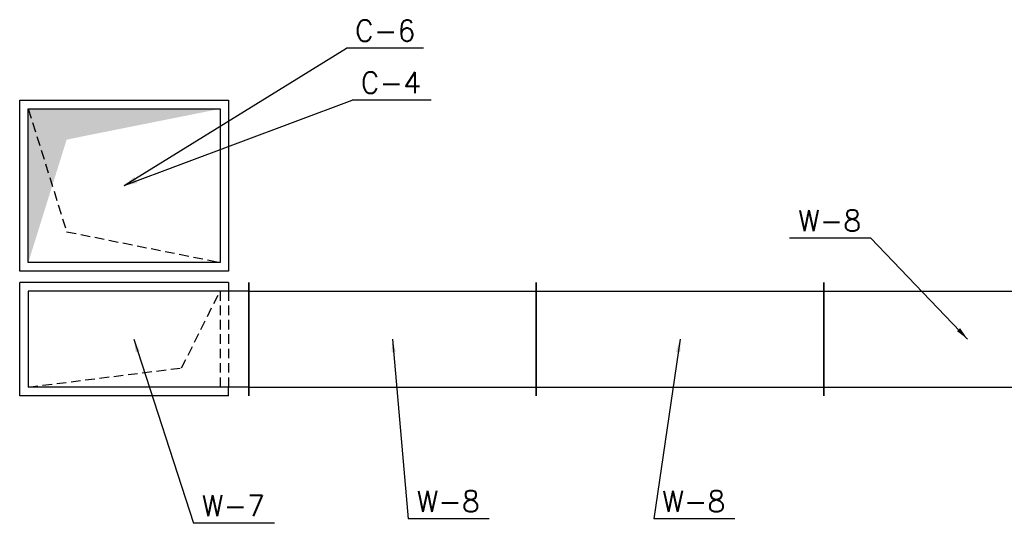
# Model space of a CAD drawing. Extents: x 109611 to 371611, y -232083 to 185490.
# Tile 20 of 24: x 297120 to 302256, y 107046 to 109671. Entities that reach past the tile are written whole.
import ezdxf

# ---------------------------------------------------------------- set-up
doc = ezdxf.new("R2010")
doc.units = 0
doc.header["$LTSCALE"] = 99.9
doc.header["$MEASUREMENT"] = 0
doc.linetypes.add('DASHED', pattern=[0.75, 0.5, -0.25])
for name, color, linetype in [('FLUID-C', 7, 'Continuous'), ('FLUID-C-110-NUM', 7, 'Continuous'), ('FLUID-W', 7, 'Continuous'), ('FLUID-W-110-NUM', 7, 'Continuous')]:
    doc.layers.add(name, color=color, linetype=linetype)
doc.styles.add('FDBES', font='simplex.shx')
doc.dimstyles.new('FDBES', dxfattribs={"dimscale": 50, "dimtxt": 4, "dimasz": 2.5, "dimexe": 0.8, "dimexo": 2, "dimgap": 1, "dimtad": 1, "dimdsep": 46, "dimtxsty": 'FDBES', "dimcen": 2.5, "dimclrd": 4, "dimclre": 5, "dimadec": 0, "dimazin": 0, "dimtfac": 1, "dimtmove": 0, "dimatfit": 3, "dimfxl": 0, "dimarcsym": 0})

# ---------------------------------------------------------------- blocks, each defined once
blk = doc.blocks.new('*U673')
at = {"color": 30, "linetype": 'Continuous'}
for p, q in [((-445, -545), (-445, 545)), ((-445, 545), (445, 545)), ((445, 545), (445, -545)), ((445, -545), (-445, -545))]:
    blk.add_line(p, q, dxfattribs=at)
at = {"color": 0, "linetype": 'ByBlock', "lineweight": -2}
for p, q in [((-400, -500), (-400, 500)), ((-400, 500), (400, 500)), ((400, 500), (400, -500)), ((400, -500), (-400, -500))]:
    blk.add_line(p, q, dxfattribs=at)
at = {"color": 30, "linetype": 'DASHED'}
for p, q in [((240, -300), (400, 500)), ((-400, -500), (240, -300))]:
    blk.add_line(p, q, dxfattribs=at)
blk = doc.blocks.new('*U672')
at = {"color": 30, "linetype": 'Continuous'}
for p, q in [((-545, -445), (-545, 445)), ((-545, 445), (545, 445)), ((545, 445), (545, -445)), ((545, -445), (-545, -445))]:
    blk.add_line(p, q, dxfattribs=at)
at = {"color": 0, "linetype": 'ByBlock', "lineweight": -2}
for p, q in [((-500, -400), (-500, 400)), ((-500, 400), (500, 400)), ((500, 400), (500, -400)), ((500, -400), (-500, -400))]:
    blk.add_line(p, q, dxfattribs=at)
at = {"color": 0, "linetype": 'ByBlock'}
blk.add_solid([(-500, 400), (500, 400), (-500, -400), (-300, 240)], dxfattribs=at)
blk = doc.blocks.new('*U671')
at = {"color": 14, "linetype": 'Continuous', "lineweight": -2}
for p, q in [((-750, -295), (-750, 295)), ((750, 295), (750, -295))]:
    blk.add_line(p, q, dxfattribs=at)
at = {"color": 0, "linetype": 'ByBlock', "lineweight": -2}
for p, q in [((-750, 250), (750, 250)), ((-750, -250), (750, -250))]:
    blk.add_line(p, q, dxfattribs=at)
blk = doc.blocks.new('*U513')
at = {"color": 14, "linetype": 'Continuous', "lineweight": -2}
for p, q in [((-750, -295), (-750, 295)), ((750, 295), (750, -295))]:
    blk.add_line(p, q, dxfattribs=at)
at = {"color": 0, "linetype": 'ByBlock', "lineweight": -2}
for p, q in [((-750, 250), (750, 250)), ((-750, -250), (750, -250))]:
    blk.add_line(p, q, dxfattribs=at)
blk = doc.blocks.new('*U512')
at = {"color": 14, "linetype": 'Continuous', "lineweight": -2}
for p, q in [((-750, -295), (-750, 295)), ((750, 295), (750, -295))]:
    blk.add_line(p, q, dxfattribs=at)
at = {"color": 0, "linetype": 'ByBlock', "lineweight": -2}
for p, q in [((-750, 250), (750, 250)), ((-750, -250), (750, -250))]:
    blk.add_line(p, q, dxfattribs=at)
blk = doc.blocks.new('*U510')
at = {"color": 30, "linetype": 'Continuous'}
for p, q in [((495, 295), (-595, 295)), ((-595, -295), (-595, 295)), ((495, 295), (495, 250)), ((495, -295), (495, -250)), ((495, -295), (-595, -295))]:
    blk.add_line(p, q, dxfattribs=at)
at = {"color": 14, "linetype": 'Continuous', "lineweight": -2}
blk.add_line((600, 295), (600, -295), dxfattribs=at)
at = {"color": 0, "linetype": 'ByBlock', "lineweight": -2}
for p, q in [((600, 250), (-550, 250)), ((-550, 250), (-550, -250)), ((600, -250), (-550, -250))]:
    blk.add_line(p, q, dxfattribs=at)
at = {"color": 30, "linetype": 'DASHED'}
for p, q in [((250, -150), (450, 250)), ((450, 250), (450, -250)), ((495, 250), (495, -250)), ((-550, -250), (250, -150))]:
    blk.add_line(p, q, dxfattribs=at)

msp = doc.modelspace()

# ---------------------------------------------------------------- linework, layer by layer
at = {"layer": 'FLUID-C-110-NUM', "color": 221}
for p, q in [((299226.9, 109522.6), (298824.6, 109522.6)), ((299267, 109251.5), (298854.3, 109251.5))]:
    msp.add_line(p, q, dxfattribs=at)
at = {"layer": 'FLUID-W-110-NUM', "color": 221}
for p, q in [((301559.4, 108531.7), (301136.2, 108531.7)), ((298448.9, 107046.4), (298025.6, 107046.4)), ((299569.6, 107069.3), (299146.4, 107069.3)), ((300850.4, 107069.3), (300427.2, 107069.3))]:
    msp.add_line(p, q, dxfattribs=at)

# ---------------------------------------------------------------- block references
at = {"layer": 'FLUID-C', "color": 141, "linetype": 'Continuous'}
for name, rotation in [('*U673', 270.0000000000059), ('*U672', 1.183053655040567e-11)]:
    msp.add_blockref(name, (297664.7, 108806.3), dxfattribs=dict(at, rotation=rotation))
at = {"layer": 'FLUID-W', "color": 242, "linetype": 'Continuous', "rotation": 1.183053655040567e-11}
for name, p in [('*U510', (297714.7, 108006.3)), ('*U671', (299064.7, 108006.3)), ('*U512', (300564.7, 108006.3)), ('*U513', (302064.7, 108006.3))]:
    msp.add_blockref(name, p, dxfattribs=at)

# ---------------------------------------------------------------- texts
at = {"layer": 'FLUID-C-110-NUM', "color": 151, "linetype": 'ByBlock', "style": 'FDBES'}
for s, p in [('C-6', (298868.6, 109559.3)), ('C-4', (298898.3, 109288.1))]:
    msp.add_text(s, height=110, dxfattribs=at).set_placement(p)
at = {"layer": 'FLUID-W-110-NUM', "color": 151, "linetype": 'ByBlock', "style": 'FDBES'}
for s, p in [('W-8', (301180.2, 108568.4)), ('W-8', (299190.4, 107105.9)), ('W-8', (300471.2, 107105.9)), ('W-7', (298069.6, 107083.1))]:
    msp.add_text(s, height=110, dxfattribs=at).set_placement(p)

# ---------------------------------------------------------------- leaders
at = {"layer": 'FLUID-C-110-NUM'}
for points in [[(297664.7, 108806.3), (298824.6, 109522.6)], [(297664.7, 108806.3), (298854.3, 109251.5)]]:
    msp.add_leader(points, dimstyle='FDBES', override={"dimscale": 27.5, "dimclrd": 5}, dxfattribs=at)
at = {"layer": 'FLUID-W-110-NUM'}
for points in [[(302064.7, 108006.3), (301559.4, 108531.7)], [(297714.7, 108006.3), (298025.6, 107046.4)], [(299064.7, 108006.3), (299146.4, 107069.3)], [(300564.7, 108006.3), (300427.2, 107069.3)]]:
    msp.add_leader(points, dimstyle='FDBES', override={"dimscale": 27.5, "dimclrd": 5}, dxfattribs=at)

doc.saveas('drawing.dxf')
